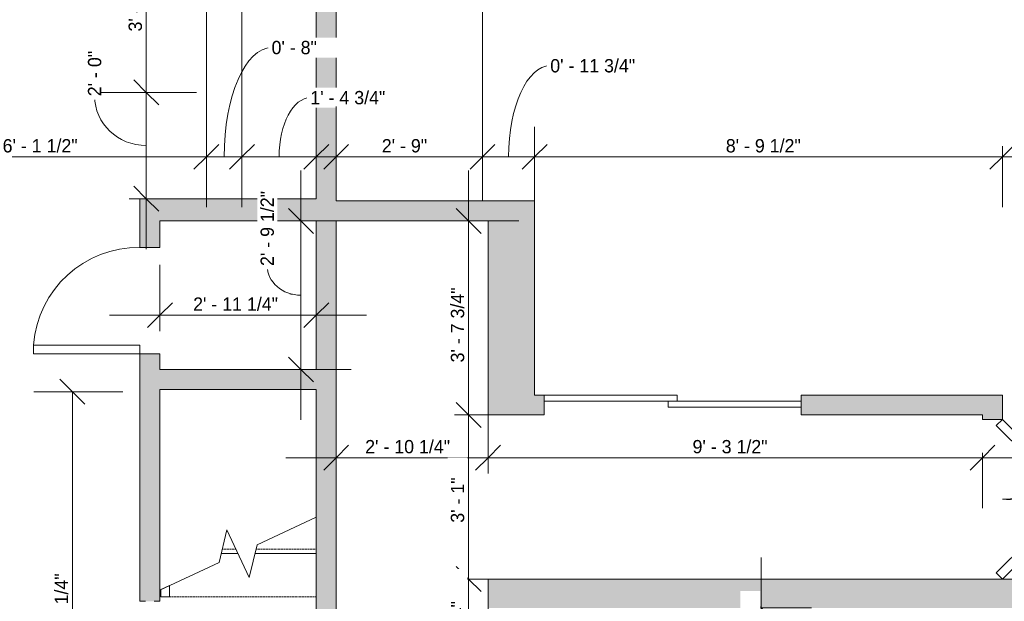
# Model space of a CAD drawing. Header units: inches. Extents: x -280 to 323, y -474 to 515.
# Tile 4 of 7: x -100 to 122, y -116 to 15. Entities that reach past the tile are written whole.
import ezdxf

# ---------------------------------------------------------------- set-up
doc = ezdxf.new("R2010")
doc.units = ezdxf.units.IN
doc.header["$MEASUREMENT"] = 0
doc.linetypes.add('Overhead', pattern=[0.15625, 0.09375, -0.0625])
for name, color, linetype, lineweight in [('A-ANNO-DIMS', 211, 'Continuous', 9), ('A-ANNO-DIMS-96', 211, 'Continuous', 9), ('A-DOOR', 31, 'Continuous', 9), ('A-FLOR', 192, 'Continuous', 9), ('A-FLOR-HRAL', 11, 'Continuous', 9), ('A-WALL', 90, 'Continuous', 9), ('A-WALL-PATT', 111, 'Continuous', 9), ('S-STRS', 90, 'Continuous', 9), ('S-STRS-MBND', 31, 'Continuous', 9)]:
    doc.layers.add(name, color=color, linetype=linetype, lineweight=lineweight)
doc.styles.add('Inter', font='txt', dxfattribs={"height": 3})
doc.dimstyles.new('Linear_-_1_32__Inter__Imperial__SMALL', dxfattribs={"dimscale": 12, "dimtxt": 3.974399, "dimasz": 0.46875, "dimexe": 0.944882, "dimexo": 0.629921, "dimgap": 0, "dimtad": 1, "dimrnd": 0.25, "dimzin": 1, "dimdsep": 46, "dimlunit": 4, "dimtxsty": 'Inter', "dimblk1": 'OBLIQUE', "dimblk2": 'OBLIQUE', "dimsah": 1, "dimcen": 0.09, "dimdle": 0.944882, "dimazin": 0, "dimtfac": 1, "dimtdec": 4, "dimtix": 1, "dimtmove": 0, "dimatfit": 3, "dimfxl": 1, "dimtvp": 1, "dimtfill": 1, "dimfrac": 2, "dimtolj": 1, "dimtzin": 0, "dimarcsym": 2})
doc.dimstyles.new('Linear_-_1_32__Inter__Imperial__SMALL_1', dxfattribs={"dimscale": 12, "dimtxt": 3.974399, "dimasz": 0.46875, "dimexe": 0.944882, "dimexo": 0.629921, "dimgap": 0, "dimtad": 1, "dimrnd": 0.25, "dimzin": 1, "dimdsep": 46, "dimlunit": 4, "dimtxsty": 'Inter', "dimblk1": 'OBLIQUE', "dimblk2": 'OBLIQUE', "dimsah": 1, "dimcen": 0.09, "dimdle": 0.944882, "dimazin": 0, "dimtfac": 1, "dimtdec": 4, "dimtix": 1, "dimtmove": 1, "dimatfit": 3, "dimfxl": 1, "dimtvp": 1, "dimtfill": 1, "dimfrac": 2, "dimtolj": 1, "dimtzin": 0, "dimarcsym": 2})
doc.dimstyles.new('Linear_-_1_32__Inter__Imperial__SMALL_2', dxfattribs={"dimscale": 12, "dimtxt": 3.974399, "dimasz": 0.46875, "dimexe": 0.944882, "dimexo": 0.629921, "dimgap": 0, "dimtad": 1, "dimrnd": 0.25, "dimzin": 1, "dimdsep": 46, "dimlunit": 4, "dimtxsty": 'Inter', "dimblk1": 'OBLIQUE', "dimblk2": 'OBLIQUE', "dimsah": 1, "dimcen": 0.09, "dimdle": 0.944882, "dimazin": 0, "dimtfac": 1, "dimtdec": 4, "dimtix": 1, "dimtmove": 2, "dimatfit": 3, "dimfxl": 1, "dimtvp": 1, "dimtfill": 1, "dimfrac": 2, "dimtolj": 1, "dimtzin": 0, "dimarcsym": 2})

# ---------------------------------------------------------------- blocks, each defined once
blk = doc.blocks.new('Top Rail Type - Top Rail_Internal_-4228044-Lower Level Dimension Plan')
at = {"layer": 'A-FLOR-HRAL'}
for p, q in [((-66.34, -112.18), (-68.31, -113.1)), ((-68.31, -114.75), (-68.31, -113.1)), ((-66.34, -114.75), (-66.34, -112.18)), ((-68.31, -114.75), (-66.34, -114.75))]:
    blk.add_line(p, q, dxfattribs=at)
blk = doc.blocks.new('Planitar - Double Sliding Door_Flush Panel - 4_-6_ x 6_-8_ 2-4230606-Lower Level Dimension Plan')
at = {"layer": 'A-DOOR', "lineweight": 18}
for p, q in [((1, 2.12), (-29, 2.12)), ((-29, 2.12), (-29, 0.75)), ((-29, 0.75), (1, 0.75)), ((29, 0.75), (-1, 0.75)), ((-1, 0.75), (-1, -0.63)), ((1, 0.75), (1, 2.12)), ((29, -0.63), (29, 0.75)), ((-1, -0.63), (29, -0.63))]:
    blk.add_line(p, q, dxfattribs=at)
blk = doc.blocks.new('Planitar - Single Door_Flush Panel - 2_-0_ x 6_-8_-4242372-Lower Level Dimension Plan')
at = {"layer": 'A-DOOR', "lineweight": 18}
for p, q in [((9.99, -2.25), (9.99, -26.25)), ((12, -2.25), (9.99, -2.25)), ((12, -2.25), (12, -26.25)), ((12, -26.25), (9.99, -26.25))]:
    blk.add_line(p, q, dxfattribs=at)
at = {"layer": 'A-DOOR'}
blk.add_arc((11.77, -2.55), 23.77, 179.2767, 265.5217, dxfattribs=at)
blk = doc.blocks.new('Planitar - Double Door_Flush Panel - 3_-0_ x 6_-8_-4330714-Lower Level Dimension Plan')
at = {"layer": 'A-DOOR', "lineweight": 18}
for p, q in [((-18, 2.25), (-5.27, 14.98)), ((-3.88, 13.59), (-16.61, 0.86)), ((-5.27, 14.98), (-3.88, 13.59)), ((5.27, 14.98), (3.88, 13.59)), ((3.88, 13.59), (16.61, 0.86)), ((18, 2.25), (5.27, 14.98)), ((-16.61, 0.86), (-18, 2.25)), ((16.61, 0.86), (18, 2.25))]:
    blk.add_line(p, q, dxfattribs=at)
at = {"layer": 'A-DOOR'}
for centre, start, end in [((-18, 2.25), 0, 45), ((18, 2.25), 135, 180)]:
    blk.add_arc(centre, 18, start, end, dxfattribs=at)
blk = doc.blocks.new('DIMBLOCK4-Lower Level Dimension Plan')
at = {"layer": 'A-ANNO-DIMS-96', "lineweight": 35}
for p, q in [((-71.6, -1.04), (-74.41, 1.77)), ((-71.6, -1.04), (-68.78, -3.86)), ((-71.6, -24.99), (-74.41, -22.18)), ((-71.6, -24.99), (-68.78, -27.8))]:
    blk.add_line(p, q, dxfattribs=at)
at = {"layer": 'A-ANNO-DIMS-96'}
for p, q in [((-82.02, -1.04), (-60.26, -1.04)), ((-71.6, -1.04), (-82.02, -1.04)), ((-71.6, -36.33), (-71.6, -1.04)), ((-75.45, -24.99), (-60.26, -24.99)), ((-71.6, -24.99), (-75.45, -24.99))]:
    blk.add_line(p, q, dxfattribs=at)
blk.add_ellipse((-71.6, -1.89), major_axis=(11.65, 0), ratio=0.954594, start_param=3.141593, end_param=4.712389, dxfattribs=at)
at = {"layer": 'A-ANNO-DIMS-96', "color": 0, "insert": (-84.76, -1.89), "char_height": 3, "width": 14.9636, "attachment_point": 1, "rotation": 90, "line_spacing_factor": 0.9936, "style": 'Inter', "bg_fill": 3, "box_fill_scale": 1.25, "bg_fill_color": 256, "bg_fill_true_color": 13158600, "bg_fill_transparency": 0}
blk.add_mtext('2\' - 0"', dxfattribs=at)
blk = doc.blocks.new('_Oblique')
at = {"color": 0, "linetype": 'ByBlock', "lineweight": -2}
blk.add_line((-0.5, -0.5), (0.5, 0.5), dxfattribs=at)
blk = doc.blocks.new('DIMBLOCK5-Lower Level Dimension Plan')
at = {"layer": 'A-ANNO-DIMS-96', "lineweight": 35}
for p, q in [((-71.6, 39.01), (-74.41, 41.82)), ((-71.6, 39.01), (-68.78, 36.2)), ((-71.6, -1.04), (-74.41, 1.77)), ((-71.6, -1.04), (-68.78, -3.86))]:
    blk.add_line(p, q, dxfattribs=at)
at = {"layer": 'A-ANNO-DIMS-96'}
for p, q in [((-66.74, 39.01), (-82.93, 39.01)), ((-71.6, -1.04), (-71.6, 39.01)), ((-71.6, 39.01), (-66.74, 39.01)), ((-82.02, -1.04), (-60.26, -1.04)), ((-71.6, -1.04), (-82.02, -1.04))]:
    blk.add_line(p, q, dxfattribs=at)
at = {"layer": 'A-ANNO-DIMS-96', "color": 0, "insert": (-75.59, 12.7), "char_height": 3, "width": 15.0828, "attachment_point": 1, "rotation": 90, "line_spacing_factor": 0.9936, "style": 'Inter', "bg_fill": 3, "box_fill_scale": 1.25, "bg_fill_color": 256, "bg_fill_true_color": 13158600, "bg_fill_transparency": 0}
blk.add_mtext('3\' - 4"', dxfattribs=at)
blk = doc.blocks.new('DIMBLOCK12-Lower Level Dimension Plan')
at = {"layer": 'A-ANNO-DIMS-96'}
for p, q in [((-58.03, 56.95), (-58.03, -26.9)), ((-58.03, -15.56), (-58.03, 56.95)), ((-131.52, -11.78), (-131.52, -26.9)), ((-131.52, -15.56), (-131.52, -11.78)), ((-131.52, -15.56), (-58.03, -15.56))]:
    blk.add_line(p, q, dxfattribs=at)
at = {"layer": 'A-ANNO-DIMS-96', "lineweight": 35}
for p, q in [((-131.52, -15.56), (-128.71, -12.74)), ((-58.03, -15.56), (-55.22, -12.74)), ((-131.52, -15.56), (-134.33, -18.37)), ((-58.03, -15.56), (-60.85, -18.37))]:
    blk.add_line(p, q, dxfattribs=at)
at = {"layer": 'A-ANNO-DIMS-96', "color": 0, "insert": (-103.99, -11.56), "char_height": 3, "width": 22.1175, "attachment_point": 1, "line_spacing_factor": 0.9936, "style": 'Inter', "bg_fill": 3, "box_fill_scale": 1.25, "bg_fill_color": 256, "bg_fill_true_color": 13158600, "bg_fill_transparency": 0}
blk.add_mtext('6\' - 1 1/2"', dxfattribs=at)
blk = doc.blocks.new('DIMBLOCK13-Lower Level Dimension Plan')
at = {"layer": 'A-ANNO-DIMS-96'}
for p, q in [((-58.03, 56.95), (-58.03, -26.9)), ((-58.03, -15.56), (-58.03, 56.95)), ((-50.03, 31.45), (-50.03, -26.9)), ((-50.03, -15.56), (-50.03, 31.45)), ((-58.03, -15.56), (-50.03, -15.56))]:
    blk.add_line(p, q, dxfattribs=at)
at = {"layer": 'A-ANNO-DIMS-96', "lineweight": 35}
for p, q in [((-58.03, -15.56), (-55.22, -12.74)), ((-50.03, -15.56), (-47.22, -12.74)), ((-58.03, -15.56), (-60.85, -18.37)), ((-50.03, -15.56), (-52.85, -18.37))]:
    blk.add_line(p, q, dxfattribs=at)
at = {"layer": 'A-ANNO-DIMS-96'}
blk.add_ellipse((-43.35, -15.56), major_axis=(0, 24.63), ratio=0.434055, start_param=0, end_param=1.570796, dxfattribs=at)
at = {"layer": 'A-ANNO-DIMS-96', "color": 0, "insert": (-43.35, 10.58), "char_height": 3, "width": 14.9636, "attachment_point": 1, "line_spacing_factor": 0.9936, "style": 'Inter', "bg_fill": 3, "box_fill_scale": 1.25, "bg_fill_color": 256, "bg_fill_true_color": 13158600, "bg_fill_transparency": 0}
blk.add_mtext('0\' - 8"', dxfattribs=at)
blk = doc.blocks.new('DIMBLOCK14-Lower Level Dimension Plan')
at = {"layer": 'A-ANNO-DIMS-96'}
for p, q in [((-50.03, 31.45), (-50.03, -26.9)), ((-50.03, -15.56), (-50.03, 31.45)), ((-33.28, -19.14), (-33.28, -4.22)), ((-50.03, -15.56), (-21.95, -15.56)), ((-33.28, -15.56), (-33.28, -19.14))]:
    blk.add_line(p, q, dxfattribs=at)
at = {"layer": 'A-ANNO-DIMS-96', "lineweight": 35}
for p, q in [((-50.03, -15.56), (-47.22, -12.74)), ((-33.28, -15.56), (-30.47, -12.74)), ((-50.03, -15.56), (-52.85, -18.37)), ((-33.28, -15.56), (-36.1, -18.37))]:
    blk.add_line(p, q, dxfattribs=at)
at = {"layer": 'A-ANNO-DIMS-96'}
blk.add_ellipse((-34.61, -15.56), major_axis=(0, 13.34), ratio=0.528209, start_param=0, end_param=1.570796, dxfattribs=at)
at = {"layer": 'A-ANNO-DIMS-96', "color": 0, "insert": (-34.61, -0.71), "char_height": 3, "width": 23.4887, "attachment_point": 1, "line_spacing_factor": 0.9936, "style": 'Inter', "bg_fill": 3, "box_fill_scale": 1.25, "bg_fill_color": 256, "bg_fill_true_color": 13158600, "bg_fill_transparency": 0}
blk.add_mtext('1\' - 4 3/4"', dxfattribs=at)
blk = doc.blocks.new('DIMBLOCK23-Lower Level Dimension Plan')
at = {"layer": 'A-ANNO-DIMS-96', "lineweight": 35}
for p, q in [((-88.26, -68.49), (-91.07, -65.68)), ((-88.26, -68.49), (-85.44, -71.3)), ((-88.26, -164.74), (-91.07, -161.93)), ((-88.26, -164.74), (-85.44, -167.55))]:
    blk.add_line(p, q, dxfattribs=at)
at = {"layer": 'A-ANNO-DIMS-96'}
for p, q in [((-96.98, -68.49), (-76.92, -68.49)), ((-88.26, -68.49), (-96.98, -68.49)), ((-88.26, -68.49), (-88.26, -164.74)), ((-80.59, -164.74), (-99.6, -164.74)), ((-88.26, -164.74), (-80.59, -164.74))]:
    blk.add_line(p, q, dxfattribs=at)
at = {"layer": 'A-ANNO-DIMS-96', "color": 0, "insert": (-92.25, -126.35), "char_height": 3, "width": 23.3695, "attachment_point": 1, "rotation": 90, "line_spacing_factor": 0.9936, "style": 'Inter', "bg_fill": 3, "box_fill_scale": 1.25, "bg_fill_color": 256, "bg_fill_true_color": 13158600, "bg_fill_transparency": 0}
blk.add_mtext('8\' - 0 1/4"', dxfattribs=at)
blk = doc.blocks.new('DIMBLOCK28-Lower Level Dimension Plan')
at = {"layer": 'A-ANNO-DIMS-96'}
for p, q in [((67.08, -105.9), (67.08, -139.49)), ((63.5, -117.24), (78.42, -117.24)), ((67.08, -117.24), (63.5, -117.24)), ((56.29, -139.49), (78.42, -139.49)), ((67.08, -139.49), (56.29, -139.49))]:
    blk.add_line(p, q, dxfattribs=at)
at = {"layer": 'A-ANNO-DIMS-96', "lineweight": 35}
for p, q in [((67.08, -117.24), (64.26, -114.43)), ((67.08, -117.24), (69.89, -120.05)), ((67.08, -139.49), (64.26, -136.68)), ((67.08, -139.49), (69.89, -142.3))]:
    blk.add_line(p, q, dxfattribs=at)
at = {"layer": 'A-ANNO-DIMS-96', "color": 0, "insert": (63.08, -138.52), "char_height": 3, "width": 24.3829, "attachment_point": 1, "rotation": 90, "line_spacing_factor": 0.9936, "style": 'Inter', "bg_fill": 3, "box_fill_scale": 1.25, "bg_fill_color": 256, "bg_fill_true_color": 13158600, "bg_fill_transparency": 0}
blk.add_mtext('1\' - 10 1/4"', dxfattribs=at)
blk = doc.blocks.new('DIMBLOCK30-Lower Level Dimension Plan')
at = {"layer": 'A-ANNO-DIMS-96'}
for p, q in [((-28.78, -86.96), (-28.78, -72.04)), ((5.47, -86.96), (5.47, -72.04)), ((-40.12, -83.37), (5.47, -83.37)), ((-28.78, -83.37), (-28.78, -86.96)), ((5.47, -83.37), (5.47, -86.96))]:
    blk.add_line(p, q, dxfattribs=at)
at = {"layer": 'A-ANNO-DIMS-96', "lineweight": 35}
for p, q in [((-28.78, -83.37), (-25.97, -80.56)), ((5.47, -83.37), (8.28, -80.56)), ((-28.78, -83.37), (-31.6, -86.19)), ((5.47, -83.37), (2.65, -86.19))]:
    blk.add_line(p, q, dxfattribs=at)
at = {"layer": 'A-ANNO-DIMS-96', "color": 0, "insert": (-22.24, -79.38), "char_height": 3, "width": 25.3964, "attachment_point": 1, "line_spacing_factor": 0.9936, "style": 'Inter', "bg_fill": 3, "box_fill_scale": 1.25, "bg_fill_color": 256, "bg_fill_true_color": 13158600, "bg_fill_transparency": 0}
blk.add_mtext('2\' - 10 1/4"', dxfattribs=at)
blk = doc.blocks.new('DIMBLOCK31-Lower Level Dimension Plan')
at = {"layer": 'A-ANNO-DIMS-96'}
for p, q in [((5.47, -86.96), (5.47, -72.04)), ((5.47, -83.37), (128.3, -83.37)), ((5.47, -83.37), (5.47, -86.96)), ((116.97, -82.3), (116.97, -94.71)), ((116.97, -83.37), (116.97, -82.3))]:
    blk.add_line(p, q, dxfattribs=at)
at = {"layer": 'A-ANNO-DIMS-96', "lineweight": 35}
for p, q in [((5.47, -83.37), (8.28, -80.56)), ((116.97, -83.37), (119.78, -80.56)), ((5.47, -83.37), (2.65, -86.19)), ((116.97, -83.37), (114.15, -86.19))]:
    blk.add_line(p, q, dxfattribs=at)
at = {"layer": 'A-ANNO-DIMS-96', "color": 0, "insert": (51.58, -79.38), "char_height": 3, "width": 23.131, "attachment_point": 1, "line_spacing_factor": 0.9936, "style": 'Inter', "bg_fill": 3, "box_fill_scale": 1.25, "bg_fill_color": 256, "bg_fill_true_color": 13158600, "bg_fill_transparency": 0}
blk.add_mtext('9\' - 3 1/2"', dxfattribs=at)
blk = doc.blocks.new('DIMBLOCK34-Lower Level Dimension Plan')
at = {"layer": 'A-ANNO-DIMS-96'}
for p, q in [((-28.78, -19.14), (-28.78, -4.22)), ((4.22, -19.14), (4.22, -4.22)), ((-40.12, -15.56), (4.22, -15.56)), ((-28.78, -15.56), (-28.78, -19.14)), ((4.22, -15.56), (4.22, -19.14))]:
    blk.add_line(p, q, dxfattribs=at)
at = {"layer": 'A-ANNO-DIMS-96', "lineweight": 35}
for p, q in [((-28.78, -15.56), (-25.97, -12.74)), ((4.22, -15.56), (7.03, -12.74)), ((-28.78, -15.56), (-31.6, -18.37)), ((4.22, -15.56), (1.4, -18.37))]:
    blk.add_line(p, q, dxfattribs=at)
at = {"layer": 'A-ANNO-DIMS-96', "color": 0, "insert": (-18.49, -11.56), "char_height": 3, "width": 14.904, "attachment_point": 1, "line_spacing_factor": 0.9936, "style": 'Inter', "bg_fill": 3, "box_fill_scale": 1.25, "bg_fill_color": 256, "bg_fill_true_color": 13158600, "bg_fill_transparency": 0}
blk.add_mtext('2\' - 9"', dxfattribs=at)
blk = doc.blocks.new('DIMBLOCK35-Lower Level Dimension Plan')
at = {"layer": 'A-ANNO-DIMS-96'}
for p, q in [((4.22, -19.14), (4.22, -4.22)), ((15.97, -8.78), (15.97, -26.9)), ((15.97, -15.56), (15.97, -8.78)), ((4.22, -15.56), (15.97, -15.56)), ((4.22, -15.56), (4.22, -19.14))]:
    blk.add_line(p, q, dxfattribs=at)
at = {"layer": 'A-ANNO-DIMS-96', "lineweight": 35}
for p, q in [((4.22, -15.56), (7.03, -12.74)), ((15.97, -15.56), (18.78, -12.74)), ((4.22, -15.56), (1.4, -18.37)), ((15.97, -15.56), (13.15, -18.37))]:
    blk.add_line(p, q, dxfattribs=at)
at = {"layer": 'A-ANNO-DIMS-96'}
blk.add_ellipse((19.49, -15.56), major_axis=(0, 20.53), ratio=0.457787, start_param=0, end_param=1.570796, dxfattribs=at)
at = {"layer": 'A-ANNO-DIMS-96', "color": 0, "insert": (19.49, 6.48), "char_height": 3, "width": 25.3964, "attachment_point": 1, "line_spacing_factor": 0.9936, "style": 'Inter', "bg_fill": 3, "box_fill_scale": 1.25, "bg_fill_color": 256, "bg_fill_true_color": 13158600, "bg_fill_transparency": 0}
blk.add_mtext('0\' - 11 3/4"', dxfattribs=at)
blk = doc.blocks.new('DIMBLOCK36-Lower Level Dimension Plan')
at = {"layer": 'A-ANNO-DIMS-96'}
for p, q in [((15.97, -8.78), (15.97, -26.9)), ((15.97, -15.56), (15.97, -8.78)), ((121.47, -13.17), (121.47, -26.9)), ((121.47, -15.56), (121.47, -13.17)), ((15.97, -15.56), (121.47, -15.56))]:
    blk.add_line(p, q, dxfattribs=at)
at = {"layer": 'A-ANNO-DIMS-96', "lineweight": 35}
for p, q in [((15.97, -15.56), (18.78, -12.74)), ((121.47, -15.56), (124.28, -12.74)), ((15.97, -15.56), (13.15, -18.37)), ((121.47, -15.56), (118.65, -18.37))]:
    blk.add_line(p, q, dxfattribs=at)
at = {"layer": 'A-ANNO-DIMS-96', "color": 0, "insert": (59.08, -11.56), "char_height": 3, "width": 23.131, "attachment_point": 1, "line_spacing_factor": 0.9936, "style": 'Inter', "bg_fill": 3, "box_fill_scale": 1.25, "bg_fill_color": 256, "bg_fill_true_color": 13158600, "bg_fill_transparency": 0}
blk.add_mtext('8\' - 9 1/2"', dxfattribs=at)
blk = doc.blocks.new('DIMBLOCK37-Lower Level Dimension Plan')
at = {"layer": 'A-ANNO-DIMS-96'}
for p, q in [((199.47, -19.14), (199.47, -4.22)), ((121.47, -13.17), (121.47, -26.9)), ((121.47, -15.56), (121.47, -13.17)), ((121.47, -15.56), (210.8, -15.56)), ((199.47, -15.56), (199.47, -19.14))]:
    blk.add_line(p, q, dxfattribs=at)
at = {"layer": 'A-ANNO-DIMS-96', "lineweight": 35}
for p, q in [((121.47, -15.56), (124.28, -12.74)), ((199.47, -15.56), (202.28, -12.74)), ((121.47, -15.56), (118.65, -18.37)), ((199.47, -15.56), (196.65, -18.37))]:
    blk.add_line(p, q, dxfattribs=at)
at = {"layer": 'A-ANNO-DIMS-96', "color": 0, "insert": (146.16, -11.56), "char_height": 3, "width": 14.904, "attachment_point": 1, "line_spacing_factor": 0.9936, "style": 'Inter', "bg_fill": 3, "box_fill_scale": 1.25, "bg_fill_color": 256, "bg_fill_true_color": 13158600, "bg_fill_transparency": 0}
blk.add_mtext('6\' - 6"', dxfattribs=at)
blk = doc.blocks.new('DIMBLOCK46-Lower Level Dimension Plan')
at = {"layer": 'A-ANNO-DIMS-96'}
for p, q in [((-68.53, -54.83), (-68.53, -39.91)), ((-33.28, -54.83), (-33.28, -39.91)), ((-79.87, -51.25), (-21.95, -51.25)), ((-68.53, -51.25), (-68.53, -54.83)), ((-33.28, -51.25), (-33.28, -54.83))]:
    blk.add_line(p, q, dxfattribs=at)
at = {"layer": 'A-ANNO-DIMS-96', "lineweight": 35}
for p, q in [((-68.53, -51.25), (-65.72, -48.43)), ((-33.28, -51.25), (-30.47, -48.43)), ((-68.53, -51.25), (-71.35, -54.06)), ((-33.28, -51.25), (-36.1, -54.06))]:
    blk.add_line(p, q, dxfattribs=at)
at = {"layer": 'A-ANNO-DIMS-96', "color": 0, "insert": (-61.04, -47.25), "char_height": 3, "width": 24.3233, "attachment_point": 1, "line_spacing_factor": 0.9936, "style": 'Inter', "bg_fill": 3, "box_fill_scale": 1.25, "bg_fill_color": 256, "bg_fill_true_color": 13158600, "bg_fill_transparency": 0}
blk.add_mtext('2\' - 11 1/4"', dxfattribs=at)
blk = doc.blocks.new('DIMBLOCK47-Lower Level Dimension Plan')
at = {"layer": 'A-ANNO-DIMS-96'}
for p, q in [((-36.72, -18.65), (-36.72, -74.83)), ((-40.3, -29.99), (-25.38, -29.99)), ((-36.72, -29.99), (-40.3, -29.99)), ((-40.3, -63.49), (-25.38, -63.49)), ((-36.72, -63.49), (-40.3, -63.49))]:
    blk.add_line(p, q, dxfattribs=at)
at = {"layer": 'A-ANNO-DIMS-96', "lineweight": 35}
for p, q in [((-36.72, -29.99), (-39.53, -27.18)), ((-36.72, -29.99), (-33.91, -32.8)), ((-36.72, -63.49), (-39.53, -60.68)), ((-36.72, -63.49), (-33.91, -66.3))]:
    blk.add_line(p, q, dxfattribs=at)
at = {"layer": 'A-ANNO-DIMS-96'}
blk.add_ellipse((-36.72, -40.16), major_axis=(7.6, 0), ratio=0.865945, start_param=3.141593, end_param=4.712389, dxfattribs=at)
at = {"layer": 'A-ANNO-DIMS-96', "color": 0, "insert": (-45.83, -40.16), "char_height": 3, "width": 23.131, "attachment_point": 1, "rotation": 90, "line_spacing_factor": 0.9936, "style": 'Inter', "bg_fill": 3, "box_fill_scale": 1.25, "bg_fill_color": 256, "bg_fill_true_color": 13158600, "bg_fill_transparency": 0}
blk.add_mtext('2\' - 9 1/2"', dxfattribs=at)
blk = doc.blocks.new('DIMBLOCK48-Lower Level Dimension Plan')
at = {"layer": 'A-ANNO-DIMS-96'}
for p, q in [((1.08, -18.65), (1.08, -73.74)), ((-2.51, -29.99), (12.41, -29.99)), ((1.08, -29.99), (-2.51, -29.99)), ((-2.09, -73.74), (12.41, -73.74)), ((1.08, -73.74), (-2.09, -73.74))]:
    blk.add_line(p, q, dxfattribs=at)
at = {"layer": 'A-ANNO-DIMS-96', "lineweight": 35}
for p, q in [((1.08, -29.99), (-1.74, -27.18)), ((1.08, -29.99), (3.89, -32.8)), ((1.08, -73.74), (-1.74, -70.93)), ((1.08, -73.74), (3.89, -76.55))]:
    blk.add_line(p, q, dxfattribs=at)
at = {"layer": 'A-ANNO-DIMS-96', "color": 0, "insert": (-2.92, -61.9), "char_height": 3, "width": 24.0849, "attachment_point": 1, "rotation": 90, "line_spacing_factor": 0.9936, "style": 'Inter', "bg_fill": 3, "box_fill_scale": 1.25, "bg_fill_color": 256, "bg_fill_true_color": 13158600, "bg_fill_transparency": 0}
blk.add_mtext('3\' - 7 3/4"', dxfattribs=at)
blk = doc.blocks.new('DIMBLOCK49-Lower Level Dimension Plan')
at = {"layer": 'A-ANNO-DIMS-96', "lineweight": 35}
for p, q in [((1.08, -73.74), (-1.74, -70.93)), ((1.08, -73.74), (3.89, -76.55)), ((1.08, -110.74), (-1.74, -107.93)), ((1.08, -110.74), (3.89, -113.55))]:
    blk.add_line(p, q, dxfattribs=at)
at = {"layer": 'A-ANNO-DIMS-96'}
for p, q in [((-2.09, -73.74), (12.41, -73.74)), ((1.08, -73.74), (-2.09, -73.74)), ((1.08, -73.74), (1.08, -110.74)), ((-2.09, -110.74), (12.41, -110.74)), ((1.08, -110.74), (-2.09, -110.74))]:
    blk.add_line(p, q, dxfattribs=at)
at = {"layer": 'A-ANNO-DIMS-96', "color": 0, "insert": (-2.92, -98.03), "char_height": 3, "width": 13.8905, "attachment_point": 1, "rotation": 90, "line_spacing_factor": 0.9936, "style": 'Inter', "bg_fill": 3, "box_fill_scale": 1.25, "bg_fill_color": 256, "bg_fill_true_color": 13158600, "bg_fill_transparency": 0}
blk.add_mtext('3\' - 1"', dxfattribs=at)
blk = doc.blocks.new('DIMBLOCK50-Lower Level Dimension Plan')
at = {"layer": 'A-ANNO-DIMS-96', "lineweight": 35}
for p, q in [((1.08, -110.74), (-1.74, -107.93)), ((1.08, -110.74), (3.89, -113.55)), ((1.08, -134.99), (-1.74, -132.18)), ((1.08, -134.99), (3.89, -137.8))]:
    blk.add_line(p, q, dxfattribs=at)
at = {"layer": 'A-ANNO-DIMS-96'}
for p, q in [((-2.09, -110.74), (12.41, -110.74)), ((1.08, -110.74), (-2.09, -110.74)), ((1.08, -110.74), (1.08, -146.33)), ((-2.51, -134.99), (12.41, -134.99)), ((1.08, -134.99), (-2.51, -134.99))]:
    blk.add_line(p, q, dxfattribs=at)
at = {"layer": 'A-ANNO-DIMS-96', "color": 0, "insert": (-2.92, -132.6), "char_height": 3, "width": 23.3695, "attachment_point": 1, "rotation": 90, "line_spacing_factor": 0.9936, "style": 'Inter', "bg_fill": 3, "box_fill_scale": 1.25, "bg_fill_color": 256, "bg_fill_true_color": 13158600, "bg_fill_transparency": 0}
blk.add_mtext('2\' - 0 1/4"', dxfattribs=at)

msp = doc.modelspace()

# ---------------------------------------------------------------- hatches: boundary and pattern name
at = {"layer": 'A-WALL-PATT'}
for points in [[(-31.034, -25.488), (-28.784, -25.488), (-28.784, 71.762), (-33.284, 71.762), (-33.284, -24.988), (-31.034, -24.988)], [(-33.284, -29.988), (-31.034, -29.988), (-31.034, -24.988), (-68.534, -24.988), (-68.534, -29.988), (-66.791, -29.988)], [(5.466, -29.988), (5.466, -25.488), (-31.034, -25.488), (-31.034, -29.988), (-28.784, -29.988)], [(5.466, -73.738), (15.966, -73.738), (15.966, -25.488), (5.466, -25.488), (5.466, -29.988)], [(-33.284, -139.488), (-28.784, -139.488), (-28.784, -29.988), (-33.284, -29.988), (-33.284, -115.497)], [(-33.284, -67.988), (-33.284, -63.488), (-68.534, -63.488), (-68.534, -67.988), (-66.791, -67.988)], [(121.466, -74.738), (121.466, -73.738), (116.966, -73.738), (116.966, -74.738)]]:
    msp.add_hatch(color=9, dxfattribs=at).paths.add_polyline_path(points, flags=0)
h = msp.add_hatch(color=9, dxfattribs=at)
h.paths.add_polyline_path([(-73.034, -115.738), (-68.534, -115.738), (-68.534, -59.988), (-73.034, -59.988), (-73.034, -115.497)], flags=0)
h.paths.add_polyline_path([(-68.534, -35.988), (-68.534, -24.988), (-73.034, -24.988), (-73.034, -35.988)], flags=0)
h = msp.add_hatch(color=9, dxfattribs=at)
h.paths.add_polyline_path([(116.966, -73.738), (121.466, -73.738), (121.466, -69.238), (76.091, -69.238), (76.091, -73.738)], flags=0)
h.paths.add_polyline_path([(15.966, -73.738), (18.091, -73.738), (18.091, -69.238), (15.966, -69.238), (15.966, -70.616)], flags=0)
h = msp.add_hatch(color=9, dxfattribs=at)
h.paths.add_polyline_path([(191.966, -117.238), (191.966, -113.988), (199.466, -113.988), (199.466, -110.738), (157.841, -110.738), (157.841, -117.238)], flags=0)
h.paths.add_polyline_path([(129.841, -117.238), (129.841, -110.738), (5.466, -110.738), (5.466, -117.238), (95.466, -117.238)], flags=0)

# ---------------------------------------------------------------- linework, layer by layer
at = {"layer": 'A-FLOR'}
msp.add_line((4.216, -25.488), (4.216, 67.262), dxfattribs=at)
at = {"layer": 'A-WALL'}
for p, q in [((-28.784, -25.488), (-28.784, 67.262)), ((-33.284, 39.012), (-33.284, -24.988)), ((-73.034, -24.988), (-73.034, -35.988)), ((-33.284, -24.988), (-73.034, -24.988)), ((15.966, -25.488), (-28.784, -25.488)), ((15.966, -69.238), (15.966, -25.488)), ((-68.534, -35.988), (-68.534, -29.988)), ((-68.534, -29.988), (-33.284, -29.988)), ((-33.284, -29.988), (-33.284, -63.488)), ((-28.784, -134.988), (-28.784, -29.988)), ((-28.784, -29.988), (5.466, -29.988)), ((5.466, -29.988), (5.466, -73.738)), ((-73.034, -35.988), (-68.534, -35.988)), ((-73.034, -59.988), (-73.034, -115.738)), ((-68.534, -59.988), (-73.034, -59.988)), ((-68.534, -63.488), (-68.534, -59.988)), ((-33.284, -63.488), (-68.534, -63.488)), ((-68.534, -115.738), (-68.534, -67.988)), ((-68.534, -67.988), (-33.284, -67.988)), ((-33.284, -67.988), (-33.284, -206.738)), ((18.091, -69.238), (15.966, -69.238)), ((18.091, -73.738), (18.091, -70.616)), ((121.466, -69.238), (76.091, -69.238)), ((76.091, -69.238), (76.091, -70.616)), ((121.466, -74.738), (121.466, -69.238)), ((76.091, -71.994), (76.091, -73.738)), ((5.466, -73.738), (18.091, -73.738)), ((76.091, -73.738), (116.966, -73.738)), ((116.966, -73.738), (116.966, -74.738)), ((116.966, -74.738), (121.466, -74.738)), ((5.466, -110.738), (5.466, -134.988)), ((129.841, -110.738), (5.466, -110.738)), ((-73.034, -115.738), (-71.769, -115.738)), ((-69.8, -115.738), (-68.534, -115.738))]:
    msp.add_line(p, q, dxfattribs=at)
at = {"layer": 'S-STRS', "linetype": 'Overhead'}
for p, q in [((-54.467, -104.004), (-51.368, -104.004)), ((-46.874, -104.004), (-33.284, -104.004)), ((-68.534, -114.754), (-68.306, -114.754)), ((-66.338, -114.754), (-33.284, -114.754))]:
    msp.add_line(p, q, dxfattribs=at)
at = {"layer": 'S-STRS'}
for p, q in [((-54.706, -104.988), (-50.909, -104.988)), ((-47.113, -104.988), (-33.284, -104.988))]:
    msp.add_line(p, q, dxfattribs=at)
at = {"layer": 'S-STRS-MBND'}
for p, q in [((-33.284, -96.769), (-46.628, -102.991)), ((-53.405, -99.636), (-55.191, -106.985)), ((-48.414, -110.34), (-53.405, -99.636)), ((-46.628, -102.991), (-48.414, -110.34)), ((-55.191, -106.985), (-68.534, -113.207))]:
    msp.add_line(p, q, dxfattribs=at)

# ---------------------------------------------------------------- block references
at = {"layer": 'A-DOOR', "rotation": 269.9999999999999}
for name, p in [('Planitar - Single Door_Flush Panel - 2_-0_ x 6_-8_-4242372-Lower Level Dimension Plan', (-70.784, -47.988)), ('Planitar - Double Door_Flush Panel - 3_-0_ x 6_-8_-4330714-Lower Level Dimension Plan', (119.216, -92.738))]:
    msp.add_blockref(name, p, dxfattribs=at)
at = {"layer": 'A-DOOR'}
msp.add_blockref('Planitar - Double Sliding Door_Flush Panel - 4_-6_ x 6_-8_ 2-4230606-Lower Level Dimension Plan', (47.091, -71.363), dxfattribs=at)
at = {"layer": 'A-FLOR-HRAL'}
msp.add_blockref('Top Rail Type - Top Rail_Internal_-4228044-Lower Level Dimension Plan', (0, 0), dxfattribs=at)

# ---------------------------------------------------------------- next in the draw order: dimensions: what is measured, and where the dimension line sits
at = {"layer": 'A-ANNO-DIMS'}
dim = msp.add_linear_dim(base=(-71.5957, -1.0434), p1=(-83.0073, -24.9879), p2=(-89.5792, -1.0434), angle=90, dimstyle='Linear_-_1_32__Inter__Imperial__SMALL_1', override={"dimpost": '<>', "dimfxl": 24.830046}, dxfattribs=at)
dim.commit()
dim.dimension.update_dxf_attribs({"geometry": 'DIMBLOCK4-Lower Level Dimension Plan', "text_midpoint": (-82.7603, 5.5919), "dimtype": 160, "text_rotation": 90})
for base, p1, p2, override, picture, middle in [((-33.284, -51.247), (-68.534, -47.269), (-33.284, -47.269), {"dimpost": '<>', "dimfxl": 35.25}, 'DIMBLOCK46-Lower Level Dimension Plan', (-50.909, -49.451)), ((5.466, -83.375), (-28.784, -79.397), (5.466, -79.397), {"dimpost": '<>', "dimfxl": 34.25}, 'DIMBLOCK30-Lower Level Dimension Plan', (-11.659, -81.579))]:
    dim = msp.add_linear_dim(base=base, p1=p1, p2=p2, dimstyle='Linear_-_1_32__Inter__Imperial__SMALL', override=override, dxfattribs=at)
    dim.commit()
    dim.dimension.update_dxf_attribs({"geometry": picture, "text_midpoint": middle})
for base, p1, p2, override, picture, middle in [((-88.257, -164.738), (-104.534, -68.488), (-73.034, -164.738), {"dimpost": '<>', "dimfxl": 101.273454}, 'DIMBLOCK23-Lower Level Dimension Plan', (-90.053, -116.613)), ((67.077, -139.488), (71.054, -117.238), (48.726, -139.488), {"dimpost": '<>', "dimfxl": 31.521489}, 'DIMBLOCK28-Lower Level Dimension Plan', (65.281, -128.363))]:
    dim = msp.add_linear_dim(base=base, p1=p1, p2=p2, angle=90, dimstyle='Linear_-_1_32__Inter__Imperial__SMALL', override=override, dxfattribs=at)
    dim.commit()
    dim.dimension.update_dxf_attribs({"geometry": picture, "text_midpoint": middle})

# ---------------------------------------------------------------- next in the draw order: dimensions: what is measured, and where the dimension line sits
dim = msp.add_linear_dim(base=(-71.5957, 39.0121), p1=(-89.5792, -1.0434), p2=(-59.1842, 39.0121), angle=90, dimstyle='Linear_-_1_32__Inter__Imperial__SMALL', override={"dimpost": '<>', "dimfxl": 50.282145}, dxfattribs=at)
dim.commit()
dim.dimension.update_dxf_attribs({"geometry": 'DIMBLOCK5-Lower Level Dimension Plan', "text_midpoint": (-73.136, 18.9843)})
dim = msp.add_linear_dim(base=(116.966, -83.375), p1=(5.466, -79.397), p2=(116.966, -74.738), dimstyle='Linear_-_1_32__Inter__Imperial__SMALL', override={"dimpost": '<>', "dimfxl": 111.597304}, dxfattribs=at)
dim.commit()
dim.dimension.update_dxf_attribs({"geometry": 'DIMBLOCK31-Lower Level Dimension Plan', "text_midpoint": (61.216, -81.579)})

# ---------------------------------------------------------------- next in the draw order: dimensions: what is measured, and where the dimension line sits
dim = msp.add_linear_dim(base=(-58.034, -15.557), p1=(-131.522, -4.225), p2=(-58.034, 64.512), dimstyle='Linear_-_1_32__Inter__Imperial__SMALL', override={"dimpost": '<>', "dimfxl": 100.624245}, dxfattribs=at)
dim.commit()
dim.dimension.update_dxf_attribs({"geometry": 'DIMBLOCK12-Lower Level Dimension Plan', "text_midpoint": (-94.778, -13.761)})

# ---------------------------------------------------------------- next in the draw order: dimensions: what is measured, and where the dimension line sits
dim = msp.add_linear_dim(base=(-50.034, -15.557), p1=(-58.034, 64.512), p2=(-50.034, 39.012), dimstyle='Linear_-_1_32__Inter__Imperial__SMALL_1', override={"dimpost": '<>', "dimfxl": 26.725456}, dxfattribs=at)
dim.commit()
dim.dimension.update_dxf_attribs({"geometry": 'DIMBLOCK13-Lower Level Dimension Plan', "text_midpoint": (-35.864, 8.579), "dimtype": 160})

# ---------------------------------------------------------------- next in the draw order: dimensions: what is measured, and where the dimension line sits
dim = msp.add_linear_dim(base=(-33.284, -15.557), p1=(-50.034, 39.012), p2=(-33.284, -11.58), angle=0, dimstyle='Linear_-_1_32__Inter__Imperial__SMALL_1', override={"dimpost": '<>', "dimfxl": 53.292511}, dxfattribs=at)
dim.commit()
dim.dimension.update_dxf_attribs({"geometry": 'DIMBLOCK14-Lower Level Dimension Plan', "text_midpoint": (-22.87, -2.709), "dimtype": 160})

# ---------------------------------------------------------------- next in the draw order: dimensions: what is measured, and where the dimension line sits
dim = msp.add_linear_dim(base=(4.216, -15.557), p1=(-28.784, -11.58), p2=(4.216, -11.58), dimstyle='Linear_-_1_32__Inter__Imperial__SMALL', override={"dimpost": '<>', "dimfxl": 33}, dxfattribs=at)
dim.commit()
dim.dimension.update_dxf_attribs({"geometry": 'DIMBLOCK34-Lower Level Dimension Plan', "text_midpoint": (-12.284, -14.014)})

# ---------------------------------------------------------------- next in the draw order: dimensions: what is measured, and where the dimension line sits
dim = msp.add_linear_dim(base=(15.966, -15.557), p1=(4.216, -11.58), p2=(15.966, -16.338), dimstyle='Linear_-_1_32__Inter__Imperial__SMALL_1', override={"dimpost": '<>', "dimfxl": 12.676967}, dxfattribs=at)
dim.commit()
dim.dimension.update_dxf_attribs({"geometry": 'DIMBLOCK35-Lower Level Dimension Plan', "text_midpoint": (32.187, 4.482), "dimtype": 160})
dim = msp.add_linear_dim(base=(-36.72, -63.488), p1=(-32.742, -29.988), p2=(-32.742, -63.488), angle=90, dimstyle='Linear_-_1_32__Inter__Imperial__SMALL_1', override={"dimpost": '<>', "dimfxl": 33.5}, dxfattribs=at)
dim.commit()
dim.dimension.update_dxf_attribs({"geometry": 'DIMBLOCK47-Lower Level Dimension Plan', "text_midpoint": (-43.826, -28.594), "dimtype": 160, "text_rotation": 90})

# ---------------------------------------------------------------- next in the draw order: dimensions: what is measured, and where the dimension line sits
dim = msp.add_linear_dim(base=(121.466, -15.557), p1=(15.966, -16.338), p2=(121.466, -20.732), angle=0, dimstyle='Linear_-_1_32__Inter__Imperial__SMALL', override={"dimpost": '<>', "dimfxl": 105.59144}, dxfattribs=at)
dim.commit()
dim.dimension.update_dxf_attribs({"geometry": 'DIMBLOCK36-Lower Level Dimension Plan', "text_midpoint": (68.716, -13.761)})

# ---------------------------------------------------------------- next in the draw order: dimensions: what is measured, and where the dimension line sits
dim = msp.add_linear_dim(base=(199.466, -15.557), p1=(121.466, -20.732), p2=(199.466, -11.58), dimstyle='Linear_-_1_32__Inter__Imperial__SMALL_2', override={"dimpost": '<>', "dimfxl": 78.535069}, dxfattribs=at)
dim.commit()
dim.dimension.update_dxf_attribs({"geometry": 'DIMBLOCK37-Lower Level Dimension Plan', "text_midpoint": (153.613, -13.564), "dimtype": 160})
dim = msp.add_linear_dim(base=(1.076, -73.738), p1=(5.053, -29.988), p2=(5.466, -73.738), angle=90, dimstyle='Linear_-_1_32__Inter__Imperial__SMALL', override={"dimpost": '<>', "dimfxl": 43.751944}, dxfattribs=at)
dim.commit()
dim.dimension.update_dxf_attribs({"geometry": 'DIMBLOCK48-Lower Level Dimension Plan', "text_midpoint": (-0.72, -51.863)})

# ---------------------------------------------------------------- next in the draw order: dimensions: what is measured, and where the dimension line sits
dim = msp.add_linear_dim(base=(1.076, -110.738), p1=(5.466, -73.738), p2=(5.466, -110.738), angle=90, dimstyle='Linear_-_1_32__Inter__Imperial__SMALL', override={"dimpost": '<>', "dimfxl": 37}, dxfattribs=at)
dim.commit()
dim.dimension.update_dxf_attribs({"geometry": 'DIMBLOCK49-Lower Level Dimension Plan', "text_midpoint": (-0.465, -92.238)})

# ---------------------------------------------------------------- next in the draw order: dimensions: what is measured, and where the dimension line sits
dim = msp.add_linear_dim(base=(1.076, -134.988), p1=(5.466, -110.738), p2=(5.053, -134.988), angle=90, dimstyle='Linear_-_1_32__Inter__Imperial__SMALL', override={"dimpost": '<>', "dimfxl": 24.253506}, dxfattribs=at)
dim.commit()
dim.dimension.update_dxf_attribs({"geometry": 'DIMBLOCK50-Lower Level Dimension Plan', "text_midpoint": (-0.72, -122.863)})

doc.saveas('drawing.dxf')
